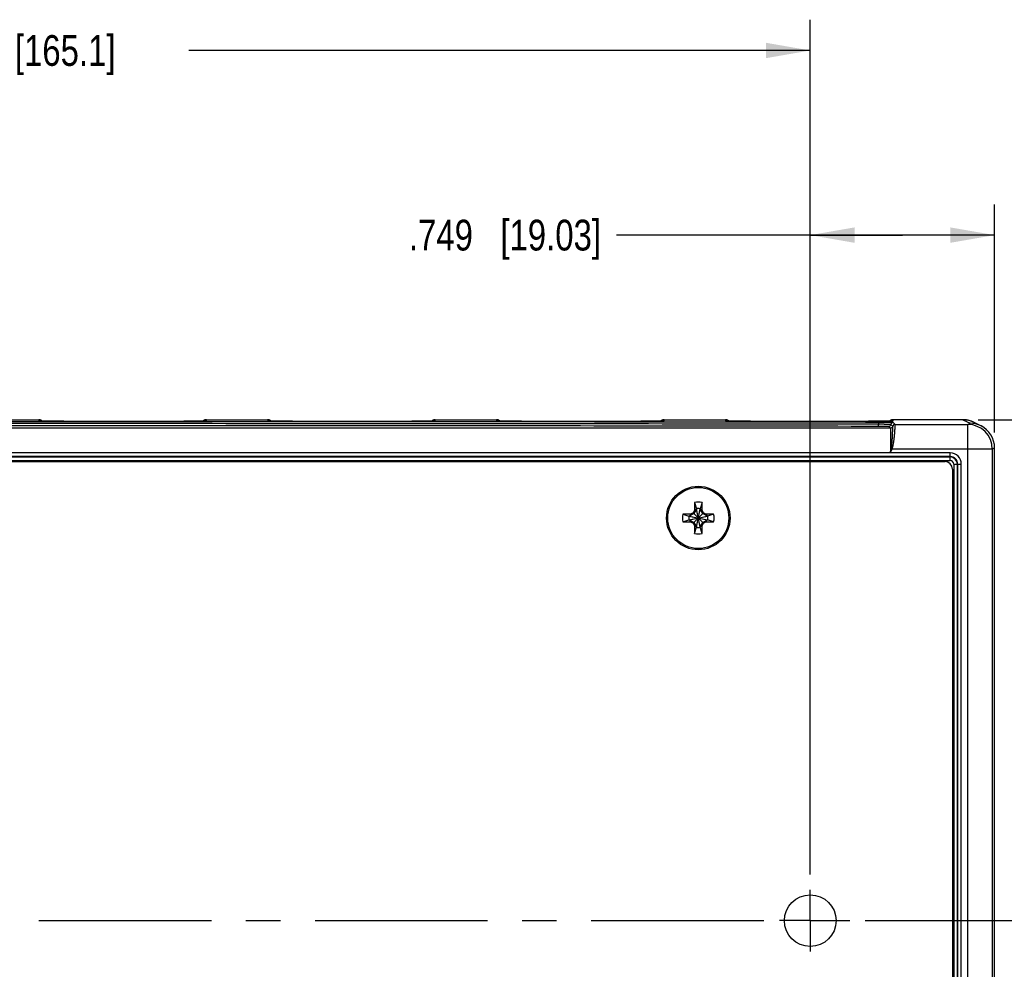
# Model space of a CAD drawing. Header units: inches. Extents: x 0 to 34, y 0 to 22.
# Tile 6 of 46: x 17.8 to 21.8, y 3.4 to 7.3. Entities that reach past the tile are written whole.
import ezdxf

# ---------------------------------------------------------------- set-up
doc = ezdxf.new("R2010")
doc.units = ezdxf.units.IN
doc.header["$LTSCALE"] = 1.87
doc.header["$MEASUREMENT"] = 0
doc.linetypes.add('CENTER', pattern=[0.6, 0.375, -0.075, 0.075, -0.075])
doc.layers.get('0').update_dxf_attribs({"linetype": 'CONTINUOUS'})
doc.layers.add('02___PRT_ALL_AXES', color=7, linetype='CONTINUOUS')
doc.layers.add('DIMENSIONS', color=7, linetype='CONTINUOUS')
doc.styles.get("Standard").update_dxf_attribs({"font": 'txt', "width": 0.8})
doc.dimstyles.new('DIMSTYLE_1', dxfattribs={"dimtxt": 0.125, "dimasz": 0.18, "dimexe": 0.18, "dimexo": 0.0625, "dimgap": 0.09, "dimtad": 0, "dimtih": 1, "dimtoh": 1, "dimdec": 3, "dimzin": 4, "dimdsep": 46, "dimtxsty": 'STANDARD', "dimblk": '_FILLED', "dimblk1": '_FILLED', "dimblk2": '_FILLED', "dimcen": 0.09, "dimadec": 0, "dimazin": 0, "dimtp": 0.01, "dimtm": 0.01, "dimtfac": 1, "dimtdec": 3, "dimtofl": 0, "dimtmove": 0, "dimatfit": 3, "dimldrblk": '_FILLED', "dimfxl": 1, "dimtolj": 1, "dimtzin": 4, "dimarcsym": 0})

# ---------------------------------------------------------------- blocks, each defined once
blk = doc.blocks.new('_FILLED')
at = {"color": 0, "linetype": 'BYBLOCK'}
blk.add_solid([(0, 0), (-1, 0.174), (-1, -0.174)], dxfattribs=at)
blk = doc.blocks.new('*D0')
at = {"layer": 'DIMENSIONS', "color": 2, "linetype": 'CONTINUOUS'}
for p, q in [((20.98, 3.7825), (20.98, 6.5047)), ((21.7291, 5.5778), (21.7291, 6.5047)), ((21.3546, 6.3797), (20.1925, 6.3797)), ((20.98, 6.3797), (21.3546, 6.3797)), ((21.7291, 6.3797), (21.3546, 6.3797))]:
    blk.add_line(p, q, dxfattribs=at)
at = {"layer": 'DIMENSIONS', "color": 2, "linetype": 'CONTINUOUS', "xscale": 0.18, "yscale": 0.18, "zscale": 0.18, "rotation": 180}
blk.add_blockref('_FILLED', (20.98, 6.3797), dxfattribs=at)
at = {"layer": 'DIMENSIONS', "color": 2, "linetype": 'CONTINUOUS', "xscale": 0.18, "yscale": 0.18, "zscale": 0.18}
blk.add_blockref('_FILLED', (21.7291, 6.3797), dxfattribs=at)
at = {"layer": 'DIMENSIONS', "color": 2, "linetype": 'CONTINUOUS', "insert": (20.13, 6.4422), "char_height": 0.125, "width": 1.225, "attachment_point": 3, "line_spacing_factor": 0.9}
blk.add_mtext('.749{\\Ftxt.shx;\\W1.000000;\\H0.125000; }[19.03]', dxfattribs=at)
blk = doc.blocks.new('*D1')
at = {"layer": 'DIMENSIONS', "color": 2, "linetype": 'CONTINUOUS'}
for p, q in [((14.48, 3.7825), (14.48, 7.2547)), ((20.98, 3.7825), (20.98, 7.2547)), ((14.48, 7.1297), (17.005, 7.1297)), ((20.98, 7.1297), (18.455, 7.1297))]:
    blk.add_line(p, q, dxfattribs=at)
at = {"layer": 'DIMENSIONS', "color": 2, "linetype": 'CONTINUOUS', "xscale": 0.18, "yscale": 0.18, "zscale": 0.18, "rotation": 180}
blk.add_blockref('_FILLED', (14.48, 7.1297), dxfattribs=at)
at = {"layer": 'DIMENSIONS', "color": 2, "linetype": 'CONTINUOUS', "xscale": 0.18, "yscale": 0.18, "zscale": 0.18}
blk.add_blockref('_FILLED', (20.98, 7.1297), dxfattribs=at)
at = {"layer": 'DIMENSIONS', "color": 2, "linetype": 'CONTINUOUS', "insert": (17.73, 7.1922), "char_height": 0.125, "width": 1.325, "attachment_point": 2, "line_spacing_factor": 0.9}
blk.add_mtext('6.500{\\Ftxt.shx;\\W1.000000;\\H0.125000; }[165.1]', dxfattribs=at)
blk = doc.blocks.new('*D2')
at = {"layer": 'DIMENSIONS', "color": 2, "linetype": 'CONTINUOUS'}
for p, q in [((21.6626, 5.6297), (22.7636, 5.6297)), ((22.6386, 5.6297), (22.6386, 4.8311)), ((22.6386, 3.5949), (22.6386, 4.5811)), ((21.2028, 3.5949), (22.7636, 3.5949))]:
    blk.add_line(p, q, dxfattribs=at)
at = {"layer": 'DIMENSIONS', "color": 2, "linetype": 'CONTINUOUS', "xscale": 0.18, "yscale": 0.18, "zscale": 0.18}
for p, rotation in [((22.6386, 5.6297), 90), ((22.6386, 3.5949), 270)]:
    blk.add_blockref('_FILLED', p, dxfattribs=dict(at, rotation=rotation))
at = {"layer": 'DIMENSIONS', "color": 2, "linetype": 'CONTINUOUS', "insert": (22.6386, 4.7686), "char_height": 0.125, "width": 1.325, "attachment_point": 2, "line_spacing_factor": 0.9}
blk.add_mtext('2.035{\\Ftxt.shx;\\W1.000000;\\H0.125000; }[51.69]', dxfattribs=at)

msp = doc.modelspace()

# ---------------------------------------------------------------- linework, layer by layer
at = {"color": 7, "linetype": 'CONTINUOUS'}
for p, q in [((17.5966, 5.6297), (17.8456, 5.6297)), ((17.8456, 5.6297), (17.8457, 5.6247)), ((17.8457, 5.6247), (17.8484, 5.6244)), ((17.8487, 5.6245), (17.8485, 5.6245)), ((17.8489, 5.6244), (17.8487, 5.6245)), ((17.8493, 5.6244), (17.8489, 5.6244)), ((17.8497, 5.6244), (17.8493, 5.6244)), ((17.8505, 5.6244), (17.8497, 5.6244)), ((17.8516, 5.6243), (17.8505, 5.6244)), ((17.8534, 5.6243), (17.8516, 5.6243)), ((17.8559, 5.6242), (17.8534, 5.6243)), ((17.8589, 5.6241), (17.8559, 5.6242)), ((17.8627, 5.624), (17.8589, 5.6241)), ((17.8675, 5.624), (17.8627, 5.624)), ((17.8718, 5.6239), (17.8675, 5.624)), ((17.8769, 5.6238), (17.8718, 5.6239)), ((17.8832, 5.6237), (17.8769, 5.6238)), ((17.891, 5.6236), (17.8832, 5.6237)), ((17.9004, 5.6236), (17.891, 5.6236)), ((17.9078, 5.6235), (17.9004, 5.6236)), ((17.9164, 5.6234), (17.9078, 5.6235)), ((17.9261, 5.6234), (17.9164, 5.6234)), ((17.9364, 5.6233), (17.9261, 5.6234)), ((17.9471, 5.6233), (17.9364, 5.6233)), ((17.9582, 5.6232), (17.9471, 5.6233)), ((17.9696, 5.6232), (17.9582, 5.6232)), ((17.9812, 5.6231), (17.9696, 5.6232)), ((17.9932, 5.6231), (17.9812, 5.6231)), ((18.0052, 5.6231), (17.9932, 5.6231)), ((18.0175, 5.6231), (18.0052, 5.6231)), ((18.0298, 5.6231), (18.0175, 5.6231)), ((18.3486, 5.6231), (18.0298, 5.6231)), ((18.3608, 5.6231), (18.3486, 5.6231)), ((18.373, 5.6231), (18.3608, 5.6231)), ((18.3849, 5.6231), (18.373, 5.6231)), ((18.3968, 5.6231), (18.3849, 5.6231)), ((18.4083, 5.6232), (18.3968, 5.6231)), ((18.423, 5.6232), (18.4083, 5.6232)), ((18.4351, 5.6233), (18.423, 5.6232)), ((18.4454, 5.6234), (18.4351, 5.6233)), ((18.4544, 5.6234), (18.4454, 5.6234)), ((18.4649, 5.6235), (18.4544, 5.6234)), ((18.474, 5.6236), (18.4649, 5.6235)), ((18.4817, 5.6237), (18.474, 5.6236)), ((18.4884, 5.6237), (18.4817, 5.6237)), ((18.4942, 5.6238), (18.4884, 5.6237)), ((18.5003, 5.6239), (18.4942, 5.6238)), ((18.5053, 5.624), (18.5003, 5.6239)), ((18.5093, 5.624), (18.5053, 5.624)), ((18.5126, 5.6241), (18.5093, 5.624)), ((18.5154, 5.6242), (18.5126, 5.6241)), ((18.5178, 5.6242), (18.5154, 5.6242)), ((18.5197, 5.6243), (18.5178, 5.6242)), ((18.5209, 5.6243), (18.5197, 5.6243)), ((18.522, 5.6244), (18.5209, 5.6243)), ((18.5226, 5.6244), (18.522, 5.6244)), ((18.5231, 5.6244), (18.5226, 5.6244)), ((18.5233, 5.6244), (18.5231, 5.6244)), ((18.5235, 5.6245), (18.5233, 5.6244)), ((18.5237, 5.6245), (18.5235, 5.6245)), ((18.5238, 5.6245), (18.5237, 5.6245)), ((18.5238, 5.6244), (18.5265, 5.6247)), ((18.5238, 5.6245), (18.5238, 5.6245)), ((18.5238, 5.6245), (18.5238, 5.6245)), ((18.5265, 5.6247), (18.5266, 5.6297)), ((18.5266, 5.6297), (18.7756, 5.6297)), ((18.7756, 5.6297), (18.7757, 5.6247)), ((18.7757, 5.6247), (18.7784, 5.6244)), ((18.7787, 5.6245), (18.7785, 5.6245)), ((18.7789, 5.6244), (18.7787, 5.6245)), ((18.7793, 5.6244), (18.7789, 5.6244)), ((18.7797, 5.6244), (18.7793, 5.6244)), ((18.7805, 5.6244), (18.7797, 5.6244)), ((18.7816, 5.6243), (18.7805, 5.6244)), ((18.7834, 5.6243), (18.7816, 5.6243)), ((18.7859, 5.6242), (18.7834, 5.6243)), ((18.7889, 5.6241), (18.7859, 5.6242)), ((18.7927, 5.624), (18.7889, 5.6241)), ((18.7975, 5.624), (18.7927, 5.624)), ((18.8018, 5.6239), (18.7975, 5.624)), ((18.8069, 5.6238), (18.8018, 5.6239)), ((18.8132, 5.6237), (18.8069, 5.6238)), ((18.821, 5.6236), (18.8132, 5.6237)), ((18.8304, 5.6236), (18.821, 5.6236)), ((18.8378, 5.6235), (18.8304, 5.6236)), ((18.8464, 5.6234), (18.8378, 5.6235)), ((18.8561, 5.6234), (18.8464, 5.6234)), ((18.8664, 5.6233), (18.8561, 5.6234)), ((18.8771, 5.6233), (18.8664, 5.6233)), ((18.8882, 5.6232), (18.8771, 5.6233)), ((18.8996, 5.6232), (18.8882, 5.6232)), ((18.9112, 5.6231), (18.8996, 5.6232)), ((18.9232, 5.6231), (18.9112, 5.6231)), ((18.9352, 5.6231), (18.9232, 5.6231)), ((18.9475, 5.6231), (18.9352, 5.6231)), ((18.9598, 5.6231), (18.9475, 5.6231)), ((19.2724, 5.6231), (18.9598, 5.6231)), ((19.2847, 5.6231), (19.2724, 5.6231)), ((19.2969, 5.6231), (19.2847, 5.6231)), ((19.309, 5.6231), (19.2969, 5.6231)), ((19.3209, 5.6231), (19.309, 5.6231)), ((19.3327, 5.6232), (19.3209, 5.6231)), ((19.3485, 5.6232), (19.3327, 5.6232)), ((19.3613, 5.6233), (19.3485, 5.6232)), ((19.3721, 5.6233), (19.3613, 5.6233)), ((19.3815, 5.6234), (19.3721, 5.6233)), ((19.3925, 5.6235), (19.3815, 5.6234)), ((19.4018, 5.6236), (19.3925, 5.6235)), ((19.4099, 5.6236), (19.4018, 5.6236)), ((19.4168, 5.6237), (19.4099, 5.6236)), ((19.4229, 5.6238), (19.4168, 5.6237)), ((19.4292, 5.6239), (19.4229, 5.6238)), ((19.4344, 5.6239), (19.4292, 5.6239)), ((19.4385, 5.624), (19.4344, 5.6239)), ((19.442, 5.6241), (19.4385, 5.624)), ((19.4449, 5.6242), (19.442, 5.6241)), ((19.4497, 5.6243), (19.4478, 5.6242)), ((19.4509, 5.6243), (19.4497, 5.6243)), ((19.452, 5.6244), (19.4509, 5.6243)), ((19.4526, 5.6244), (19.452, 5.6244)), ((19.4531, 5.6244), (19.4526, 5.6244)), ((19.4533, 5.6244), (19.4531, 5.6244)), ((19.4535, 5.6245), (19.4533, 5.6244)), ((19.4537, 5.6245), (19.4535, 5.6245)), ((19.4538, 5.6245), (19.4537, 5.6245)), ((19.4538, 5.6244), (19.4565, 5.6247)), ((19.4538, 5.6245), (19.4538, 5.6245)), ((19.4538, 5.6245), (19.4538, 5.6245)), ((19.4565, 5.6247), (19.4566, 5.6297)), ((19.4566, 5.6297), (19.7056, 5.6297)), ((19.7056, 5.6297), (19.7057, 5.6247)), ((19.7057, 5.6247), (19.7084, 5.6244)), ((19.7087, 5.6245), (19.7085, 5.6245)), ((19.7089, 5.6244), (19.7087, 5.6245)), ((19.7093, 5.6244), (19.7089, 5.6244)), ((19.7097, 5.6244), (19.7093, 5.6244)), ((19.7105, 5.6244), (19.7097, 5.6244)), ((19.7116, 5.6243), (19.7105, 5.6244)), ((19.7134, 5.6243), (19.7116, 5.6243)), ((19.7159, 5.6242), (19.7134, 5.6243)), ((19.7189, 5.6241), (19.7159, 5.6242)), ((19.7227, 5.624), (19.7189, 5.6241)), ((19.7275, 5.624), (19.7227, 5.624)), ((19.7318, 5.6239), (19.7275, 5.624)), ((19.7369, 5.6238), (19.7318, 5.6239)), ((19.7432, 5.6237), (19.7369, 5.6238)), ((19.751, 5.6236), (19.7432, 5.6237)), ((19.7604, 5.6236), (19.751, 5.6236)), ((19.7678, 5.6235), (19.7604, 5.6236)), ((19.7764, 5.6234), (19.7678, 5.6235)), ((19.7861, 5.6234), (19.7764, 5.6234)), ((19.7964, 5.6233), (19.7861, 5.6234)), ((19.8071, 5.6233), (19.7964, 5.6233)), ((19.8182, 5.6232), (19.8071, 5.6233)), ((19.8296, 5.6232), (19.8182, 5.6232)), ((19.8412, 5.6231), (19.8296, 5.6232)), ((19.8532, 5.6231), (19.8412, 5.6231)), ((19.8652, 5.6231), (19.8532, 5.6231)), ((19.8775, 5.6231), (19.8652, 5.6231)), ((19.8898, 5.6231), (19.8775, 5.6231)), ((20.2024, 5.6231), (19.8898, 5.6231)), ((20.2147, 5.6231), (20.2024, 5.6231)), ((20.2269, 5.6231), (20.2147, 5.6231)), ((20.239, 5.6231), (20.2269, 5.6231)), ((20.2509, 5.6231), (20.239, 5.6231)), ((20.2627, 5.6232), (20.2509, 5.6231)), ((20.2785, 5.6232), (20.2627, 5.6232)), ((20.2913, 5.6233), (20.2785, 5.6232)), ((20.3021, 5.6233), (20.2913, 5.6233)), ((20.3115, 5.6234), (20.3021, 5.6233)), ((20.3225, 5.6235), (20.3115, 5.6234)), ((20.3318, 5.6236), (20.3225, 5.6235)), ((20.3399, 5.6236), (20.3318, 5.6236)), ((20.3468, 5.6237), (20.3399, 5.6236)), ((20.3529, 5.6238), (20.3468, 5.6237)), ((20.3592, 5.6239), (20.3529, 5.6238)), ((20.3644, 5.6239), (20.3592, 5.6239)), ((20.3685, 5.624), (20.3644, 5.6239)), ((20.3754, 5.6242), (20.3726, 5.6241)), ((20.3778, 5.6242), (20.3754, 5.6242)), ((20.3797, 5.6243), (20.3778, 5.6242)), ((20.3809, 5.6243), (20.3797, 5.6243)), ((20.382, 5.6244), (20.3809, 5.6243)), ((20.3826, 5.6244), (20.382, 5.6244)), ((20.3831, 5.6244), (20.3826, 5.6244)), ((20.3833, 5.6244), (20.3831, 5.6244)), ((20.3835, 5.6245), (20.3833, 5.6244)), ((20.3837, 5.6245), (20.3835, 5.6245)), ((20.3838, 5.6245), (20.3837, 5.6245)), ((20.3838, 5.6244), (20.3865, 5.6247)), ((20.3838, 5.6245), (20.3838, 5.6245)), ((20.3838, 5.6245), (20.3838, 5.6245)), ((20.3865, 5.6247), (20.3866, 5.6297)), ((20.3866, 5.6297), (20.6356, 5.6297)), ((20.6356, 5.6297), (20.6357, 5.6247)), ((20.6357, 5.6247), (20.6384, 5.6244)), ((20.6387, 5.6245), (20.6385, 5.6245)), ((20.6389, 5.6244), (20.6387, 5.6245)), ((20.6393, 5.6244), (20.6389, 5.6244)), ((20.6397, 5.6244), (20.6393, 5.6244)), ((20.6405, 5.6244), (20.6397, 5.6244)), ((20.6416, 5.6243), (20.6405, 5.6244)), ((20.6434, 5.6243), (20.6416, 5.6243)), ((20.6459, 5.6242), (20.6434, 5.6243)), ((20.6489, 5.6241), (20.6459, 5.6242)), ((20.6527, 5.624), (20.6489, 5.6241)), ((20.6575, 5.624), (20.6527, 5.624)), ((20.6618, 5.6239), (20.6575, 5.624)), ((20.6669, 5.6238), (20.6618, 5.6239)), ((20.6732, 5.6237), (20.6669, 5.6238)), ((20.681, 5.6236), (20.6732, 5.6237)), ((20.6904, 5.6236), (20.681, 5.6236)), ((20.6978, 5.6235), (20.6904, 5.6236)), ((20.7064, 5.6234), (20.6978, 5.6235)), ((20.7161, 5.6234), (20.7064, 5.6234)), ((20.7264, 5.6233), (20.7161, 5.6234)), ((20.7371, 5.6233), (20.7264, 5.6233)), ((20.7482, 5.6232), (20.7371, 5.6233)), ((20.7596, 5.6232), (20.7482, 5.6232)), ((20.7712, 5.6231), (20.7596, 5.6232)), ((20.7832, 5.6231), (20.7712, 5.6231)), ((20.7952, 5.6231), (20.7832, 5.6231)), ((20.8075, 5.6231), (20.7952, 5.6231)), ((20.8198, 5.6231), (20.8075, 5.6231)), ((21.1324, 5.6231), (20.8198, 5.6231)), ((21.1447, 5.6231), (21.1324, 5.6231)), ((21.1569, 5.6231), (21.1447, 5.6231)), ((21.169, 5.6231), (21.1569, 5.6231)), ((21.1809, 5.6231), (21.169, 5.6231)), ((21.1927, 5.6232), (21.1809, 5.6231)), ((21.2036, 5.6232), (21.1927, 5.6232)), ((21.2173, 5.6233), (21.2036, 5.6232)), ((21.2287, 5.6233), (21.2173, 5.6233)), ((21.2385, 5.6234), (21.2287, 5.6233)), ((21.2499, 5.6235), (21.2385, 5.6234)), ((21.2596, 5.6235), (21.2499, 5.6235)), ((21.268, 5.6236), (21.2596, 5.6235)), ((21.2752, 5.6237), (21.268, 5.6236)), ((21.2814, 5.6238), (21.2752, 5.6237)), ((21.2868, 5.6238), (21.2814, 5.6238)), ((21.2924, 5.6239), (21.2868, 5.6238)), ((21.2953, 5.624), (21.2924, 5.6239)), ((21.2993, 5.624), (21.2953, 5.624)), ((21.2986, 5.6036), (21.3064, 5.5959)), ((21.3026, 5.6241), (21.2993, 5.624)), ((21.3054, 5.6242), (21.3026, 5.6241)), ((21.3078, 5.6242), (21.3054, 5.6242)), ((21.3152, 5.6029), (21.3074, 5.6106)), ((21.3097, 5.6243), (21.3078, 5.6242)), ((21.3109, 5.6243), (21.3097, 5.6243)), ((21.312, 5.6244), (21.3109, 5.6243)), ((21.3126, 5.6244), (21.312, 5.6244)), ((21.3131, 5.6244), (21.3126, 5.6244)), ((21.3133, 5.6244), (21.3131, 5.6244)), ((21.3135, 5.6245), (21.3133, 5.6244)), ((21.3137, 5.6245), (21.3135, 5.6245)), ((21.3138, 5.6245), (21.3137, 5.6245)), ((21.3138, 5.6244), (21.3165, 5.6247)), ((21.3138, 5.6245), (21.3138, 5.6245)), ((21.3138, 5.6245), (21.3138, 5.6245)), ((21.3165, 5.6247), (21.3166, 5.6297)), ((21.6001, 5.6297), (21.3166, 5.6297)), ((21.3249, 5.6106), (21.3172, 5.6184)), ((21.3249, 5.6106), (21.6198, 5.6106)), ((21.6001, 5.6297), (21.6291, 5.6153)), ((21.6291, 5.6153), (21.6198, 5.6106)), ((21.6198, 2.1804), (21.6198, 5.6106)), ((21.6448, 5.6192), (21.6738, 5.6047)), ((21.3064, 5.5959), (14.1258, 5.5959)), ((21.5488, 5.4947), (10.6377, 5.4947)), ((21.3054, 5.4959), (14.1268, 5.4959)), ((21.3054, 5.4959), (21.3124, 5.5106)), ((21.3089, 5.5122), (21.3124, 5.5106)), ((21.7198, 5.5106), (21.3124, 5.5106)), ((21.5488, 5.4797), (21.5488, 5.4947)), ((21.7291, 5.5153), (21.7198, 5.5106)), ((21.7198, 5.5106), (21.7198, 2.2804)), ((21.7291, 2.2757), (21.7291, 5.5153)), ((21.5488, 5.4797), (10.6377, 5.4797)), ((10.6386, 5.4788), (21.5479, 5.4788)), ((10.6386, 5.4638), (21.5479, 5.4638)), ((10.6581, 5.4595), (21.5279, 5.4595)), ((21.5488, 5.4797), (21.5479, 5.4788)), ((21.5479, 5.4638), (21.5479, 5.4788)), ((21.5629, 5.4488), (21.5779, 5.4488)), ((21.5629, 5.4488), (21.5629, 2.3422)), ((21.5788, 5.4497), (21.5779, 5.4488)), ((21.5779, 5.4488), (21.5779, 2.3422)), ((21.5788, 5.4497), (21.5938, 5.4497)), ((21.5788, 2.3413), (21.5788, 5.4497)), ((21.5938, 2.3413), (21.5938, 5.4497)), ((21.5579, 5.4295), (21.5579, 2.3623)), ((20.5095, 5.293), (20.5095, 5.2619)), ((20.5095, 5.293), (20.5173, 5.2683)), ((20.5406, 5.293), (20.5329, 5.2683)), ((20.5406, 5.2619), (20.5406, 5.293)), ((20.4937, 5.2461), (20.4626, 5.2461)), ((20.4626, 5.2461), (20.4873, 5.2383)), ((20.5069, 5.2487), (20.4888, 5.2383)), ((20.4937, 5.2461), (20.4888, 5.2383)), ((20.5038, 5.2518), (20.4937, 5.2461)), ((20.5095, 5.2619), (20.5038, 5.2518)), ((20.5038, 5.2092), (20.5464, 5.2518)), ((20.5038, 5.2518), (20.5464, 5.2092)), ((20.5173, 5.2668), (20.5069, 5.2487)), ((20.5095, 5.2619), (20.5173, 5.2668)), ((20.5173, 5.1927), (20.5329, 5.2683)), ((20.5173, 5.2683), (20.5173, 5.2668)), ((20.5329, 5.1927), (20.5173, 5.2683)), ((20.5173, 5.1942), (20.5329, 5.2668)), ((20.5329, 5.1942), (20.5173, 5.2668)), ((20.5329, 5.2668), (20.5329, 5.2683)), ((20.5406, 5.2619), (20.5329, 5.2668)), ((20.5433, 5.2487), (20.5329, 5.2668)), ((20.5464, 5.2518), (20.5406, 5.2619)), ((20.5614, 5.2383), (20.5433, 5.2487)), ((20.5565, 5.2461), (20.5464, 5.2518)), ((20.5876, 5.2461), (20.5565, 5.2461)), ((20.5565, 5.2461), (20.5614, 5.2383)), ((20.5876, 5.2461), (20.5629, 5.2383)), ((20.4626, 5.215), (20.4873, 5.2227)), ((20.4626, 5.215), (20.4937, 5.215)), ((20.4873, 5.2227), (20.5629, 5.2383)), ((20.4888, 5.2383), (20.4873, 5.2383)), ((20.4873, 5.2383), (20.5629, 5.2227)), ((20.4873, 5.2227), (20.4888, 5.2227)), ((20.4888, 5.2227), (20.5614, 5.2383)), ((20.4888, 5.2383), (20.5614, 5.2227)), ((20.4888, 5.2227), (20.5069, 5.2123)), ((20.4937, 5.215), (20.4888, 5.2227)), ((20.4937, 5.215), (20.5038, 5.2092)), ((20.5038, 5.2092), (20.5095, 5.1991)), ((20.5069, 5.2123), (20.5173, 5.1942)), ((20.5329, 5.1942), (20.5433, 5.2123)), ((20.5406, 5.1991), (20.5464, 5.2092)), ((20.5433, 5.2123), (20.5614, 5.2227)), ((20.5464, 5.2092), (20.5565, 5.215)), ((20.5565, 5.215), (20.5614, 5.2227)), ((20.5565, 5.215), (20.5876, 5.215)), ((20.5629, 5.2383), (20.5614, 5.2383)), ((20.5614, 5.2227), (20.5629, 5.2227)), ((20.5876, 5.215), (20.5629, 5.2227)), ((20.5095, 5.1991), (20.5173, 5.1942)), ((20.5095, 5.1991), (20.5095, 5.168)), ((20.5095, 5.168), (20.5173, 5.1927)), ((20.5173, 5.1942), (20.5173, 5.1927)), ((20.5406, 5.1991), (20.5329, 5.1942)), ((20.5329, 5.1927), (20.5329, 5.1942)), ((20.5406, 5.168), (20.5329, 5.1927)), ((20.5406, 5.168), (20.5406, 5.1991))]:
    msp.add_line(p, q, dxfattribs=at)
for points in [[(17.8595, 5.6241), (17.8594, 5.6242), (17.8586, 5.625), (17.8577, 5.6257), (17.8568, 5.6263), (17.8558, 5.6269), (17.8548, 5.6275), (17.8538, 5.628), (17.8528, 5.6284), (17.8517, 5.6288), (17.8506, 5.6291), (17.8495, 5.6293), (17.8484, 5.6295), (17.8473, 5.6297), (17.8462, 5.6297), (17.8456, 5.6297)], [(17.8485, 5.6245), (17.8484, 5.6245), (17.8484, 5.6245)], [(18.5266, 5.6297), (18.526, 5.6297), (18.5249, 5.6297), (18.5238, 5.6295), (18.5226, 5.6293), (18.5215, 5.6291), (18.5205, 5.6288), (18.5194, 5.6284), (18.5184, 5.628), (18.5173, 5.6275), (18.5163, 5.6269), (18.5154, 5.6263), (18.5145, 5.6257), (18.5136, 5.625), (18.5128, 5.6242), (18.5127, 5.6241)], [(18.7895, 5.6241), (18.7894, 5.6242), (18.7886, 5.625), (18.7877, 5.6257), (18.7868, 5.6263), (18.7858, 5.6269), (18.7848, 5.6275), (18.7838, 5.628), (18.7828, 5.6284), (18.7817, 5.6288), (18.7806, 5.6291), (18.7795, 5.6293), (18.7784, 5.6295), (18.7773, 5.6297), (18.7762, 5.6297), (18.7756, 5.6297)], [(18.7785, 5.6245), (18.7784, 5.6245), (18.7784, 5.6245)], [(19.4566, 5.6297), (19.456, 5.6297), (19.4549, 5.6297), (19.4538, 5.6295), (19.4526, 5.6293), (19.4515, 5.6291), (19.4505, 5.6288), (19.4494, 5.6284), (19.4484, 5.628), (19.4473, 5.6275), (19.4463, 5.6269), (19.4454, 5.6263), (19.4445, 5.6257), (19.4436, 5.625), (19.4428, 5.6242), (19.4427, 5.6241)], [(19.4478, 5.6242), (19.4454, 5.6242), (19.4449, 5.6242)], [(19.7195, 5.6241), (19.7194, 5.6242), (19.7186, 5.625), (19.7177, 5.6257), (19.7168, 5.6263), (19.7158, 5.6269), (19.7148, 5.6275), (19.7138, 5.628), (19.7128, 5.6284), (19.7117, 5.6288), (19.7106, 5.6291), (19.7095, 5.6293), (19.7084, 5.6295), (19.7073, 5.6297), (19.7062, 5.6297), (19.7056, 5.6297)], [(19.7085, 5.6245), (19.7084, 5.6245), (19.7084, 5.6245)], [(20.3726, 5.6241), (20.3693, 5.624), (20.3685, 5.624)], [(20.3866, 5.6297), (20.386, 5.6297), (20.3849, 5.6297), (20.3838, 5.6295), (20.3826, 5.6293), (20.3815, 5.6291), (20.3805, 5.6288), (20.3794, 5.6284), (20.3784, 5.628), (20.3773, 5.6275), (20.3763, 5.6269), (20.3754, 5.6263), (20.3745, 5.6257), (20.3736, 5.625), (20.3728, 5.6242), (20.3727, 5.6241)], [(20.6495, 5.6241), (20.6494, 5.6242), (20.6486, 5.625), (20.6477, 5.6257), (20.6468, 5.6263), (20.6458, 5.6269), (20.6448, 5.6275), (20.6438, 5.628), (20.6428, 5.6284), (20.6417, 5.6288), (20.6406, 5.6291), (20.6395, 5.6293), (20.6384, 5.6295), (20.6373, 5.6297), (20.6362, 5.6297), (20.6356, 5.6297)], [(20.6385, 5.6245), (20.6384, 5.6245), (20.6384, 5.6245)], [(21.3166, 5.6297), (21.316, 5.6297), (21.3149, 5.6297), (21.3138, 5.6295), (21.3126, 5.6293), (21.3115, 5.6291), (21.3105, 5.6288), (21.3094, 5.6284), (21.3084, 5.628), (21.3073, 5.6275), (21.3063, 5.6269), (21.3054, 5.6263), (21.3045, 5.6257), (21.3036, 5.625), (21.3028, 5.6242), (21.3027, 5.6241)], [(21.6448, 5.6192), (21.6434, 5.6199), (21.64, 5.6214), (21.6365, 5.6229), (21.633, 5.6242), (21.6295, 5.6253), (21.6259, 5.6264), (21.6222, 5.6273), (21.6185, 5.628), (21.6148, 5.6286), (21.6111, 5.6291), (21.6074, 5.6295), (21.6036, 5.6297), (21.6001, 5.6297)]]:
    msp.add_lwpolyline(points, dxfattribs=at)
for centre, radius in [((20.5251, 5.2305), 0.129), ((20.5251, 5.2305), 0.124), ((20.98, 3.5949), 0.1049)]:
    msp.add_circle(centre, radius, dxfattribs=at)
for centre, radius, start, end in [((17.8456, 5.6097), 0.02, 45.9171, 89.9998), ((17.8457, 5.6047), 0.02, 80.3567, 90.0001), ((18.5266, 5.6097), 0.02, 90.0002, 134.0832), ((18.5265, 5.6047), 0.02, 89.9999, 99.6435), ((18.7756, 5.6097), 0.02, 45.9171, 89.9998), ((18.7757, 5.6047), 0.02, 80.3567, 90.0001), ((19.4566, 5.6097), 0.02, 90.0002, 134.0832), ((19.4565, 5.6047), 0.02, 89.9999, 99.6435), ((19.7056, 5.6097), 0.02, 45.9171, 89.9998), ((19.7057, 5.6047), 0.02, 80.3567, 90.0001), ((20.3866, 5.6097), 0.02, 90.0002, 134.0832), ((20.3865, 5.6047), 0.02, 89.9999, 99.6435), ((20.6356, 5.6097), 0.02, 45.9171, 89.9998), ((20.6357, 5.6047), 0.02, 80.3567, 90.0001), ((21.2986, 5.6126), 0.00902, 270.0053, 347.1002), ((21.3166, 5.6097), 0.02, 90.0002, 134.0832), ((21.3064, 5.6049), 0.00902, 270.0053, 347.1002), ((21.3172, 5.6084), 0.01, 90.0054, 167.1003), ((21.3165, 5.6047), 0.02, 89.9999, 99.6435), ((21.3249, 5.6006), 0.01, 90.0036, 167.0983), ((21.6001, 5.5296), 0.1002, 87.9176, 90.0008), ((21.6001, 5.5297), 0.1, 63.4366, 87.9157), ((21.6198, 5.5106), 0.1, 0.0067, 89.9858), ((21.6291, 5.5152), 0.1, 63.437, 90.0002), ((21.6291, 5.5153), 0.1, 0.0115, 63.4402), ((19.3263, 5.9224), 2.0245, 347.8421, 348.3118), ((21.5488, 5.4498), 0.045, 359.9964, 90.0036), ((21.5279, 5.4295), 0.03, 360, 90), ((21.5479, 5.4488), 0.03, 0.0087, 89.9913), ((21.5479, 5.4488), 0.015, 359.997, 90.0028), ((21.5488, 5.4498), 0.03, 359.9844, 90.0156), ((20.5251, 5.2305), 0.0644, 76.0196, 103.9804), ((20.5251, 5.2305), 0.0644, 166.0196, 193.9804), ((20.5251, 5.2305), 0.0386, 78.3855, 101.6145), ((20.5251, 5.2305), 0.0644, 346.0196, 13.9804), ((20.5251, 5.2305), 0.0386, 168.3855, 191.6145), ((20.5251, 5.2305), 0.0386, 348.3855, 11.6145), ((20.5251, 5.2305), 0.0644, 256.0196, 283.9804), ((20.5251, 5.2305), 0.0386, 258.3855, 281.6145)]:
    msp.add_arc(centre, radius, start, end, dxfattribs=at)
for points, knots in [([(21.2599, 5.619), (20.9666, 5.6194), (20.3783, 5.6202), (19.4938, 5.6211), (18.6058, 5.6216), (17.7161, 5.6218), (16.8264, 5.6216), (15.9384, 5.6211), (15.0539, 5.6202), (14.4656, 5.6194), (14.1723, 5.619)], [0, 0, 0, 0, 0.124136, 0.249013, 0.374383, 0.5, 0.625617, 0.750987, 0.875864, 1, 1, 1, 1]), ([(21.2582, 5.6111), (20.9651, 5.6116), (20.377, 5.6124), (19.493, 5.6132), (18.6054, 5.6138), (17.7161, 5.6139), (16.8268, 5.6138), (15.9392, 5.6132), (15.0552, 5.6124), (14.4671, 5.6116), (14.174, 5.6111)], [0, 0, 0, 0, 0.124136, 0.249013, 0.374383, 0.5, 0.625617, 0.750987, 0.875864, 1, 1, 1, 1]), ([(14.1756, 5.6041), (14.4686, 5.6045), (15.0563, 5.6053), (15.94, 5.6062), (16.8272, 5.6067), (17.7161, 5.6069), (18.605, 5.6067), (19.4922, 5.6062), (20.3759, 5.6053), (20.9636, 5.6045), (21.2566, 5.6041)], [0, 0, 0, 0, 0.124136, 0.249013, 0.374383, 0.5, 0.625617, 0.750987, 0.875864, 1, 1, 1, 1]), ([(17.8484, 5.6244), (17.8489, 5.6244), (17.85, 5.6244), (17.852, 5.6243), (17.8542, 5.6242), (17.8569, 5.6242), (17.8598, 5.6241), (17.8632, 5.624), (17.8668, 5.624), (17.8723, 5.6239), (17.8799, 5.6238), (17.89, 5.6237), (17.9012, 5.6235), (17.9134, 5.6234), (17.9265, 5.6234), (17.9456, 5.6233), (17.9711, 5.6231), (18.0029, 5.6231), (18.0246, 5.6231), (18.0357, 5.6231)], [0, 0, 0, 0, 0.008385, 0.018674, 0.030851, 0.044888, 0.06076, 0.078439, 0.09789, 0.119073, 0.166478, 0.220288, 0.280091, 0.345426, 0.415793, 0.490648, 0.651497, 0.823034, 1, 1, 1, 1]), ([(18.3365, 5.6231), (18.3475, 5.6231), (18.3693, 5.6231), (18.4011, 5.6231), (18.4265, 5.6233), (18.4457, 5.6234), (18.4588, 5.6234), (18.471, 5.6235), (18.4822, 5.6237), (18.4922, 5.6238), (18.4999, 5.6239), (18.5054, 5.624), (18.509, 5.624), (18.5123, 5.6241), (18.5153, 5.6242), (18.5179, 5.6242), (18.5202, 5.6243), (18.5221, 5.6244), (18.5233, 5.6244), (18.5238, 5.6244)], [0, 0, 0, 0, 0.176962, 0.348497, 0.509343, 0.584197, 0.654564, 0.719899, 0.779703, 0.833513, 0.880919, 0.902103, 0.921554, 0.939234, 0.955107, 0.969145, 0.981323, 0.991614, 1, 1, 1, 1]), ([(18.7784, 5.6244), (18.7789, 5.6244), (18.78, 5.6244), (18.782, 5.6243), (18.7842, 5.6242), (18.7869, 5.6242), (18.7898, 5.6241), (18.7932, 5.624), (18.7968, 5.624), (18.8023, 5.6239), (18.8099, 5.6238), (18.82, 5.6237), (18.8312, 5.6235), (18.8434, 5.6234), (18.8565, 5.6234), (18.8756, 5.6233), (18.9011, 5.6231), (18.9329, 5.6231), (18.9546, 5.6231), (18.9657, 5.6231)], [0, 0, 0, 0, 0.008385, 0.018674, 0.030851, 0.044888, 0.06076, 0.078439, 0.09789, 0.119073, 0.166478, 0.220288, 0.280091, 0.345426, 0.415793, 0.490648, 0.651497, 0.823034, 1, 1, 1, 1]), ([(19.2665, 5.6231), (19.2775, 5.6231), (19.2993, 5.6231), (19.3311, 5.6231), (19.3565, 5.6233), (19.3757, 5.6234), (19.3888, 5.6234), (19.401, 5.6235), (19.4122, 5.6237), (19.4222, 5.6238), (19.4299, 5.6239), (19.4354, 5.624), (19.439, 5.624), (19.4423, 5.6241), (19.4453, 5.6242), (19.4479, 5.6242), (19.4502, 5.6243), (19.4521, 5.6244), (19.4533, 5.6244), (19.4538, 5.6244)], [0, 0, 0, 0, 0.176962, 0.348497, 0.509343, 0.584197, 0.654564, 0.719899, 0.779703, 0.833513, 0.880919, 0.902103, 0.921554, 0.939234, 0.955107, 0.969145, 0.981323, 0.991614, 1, 1, 1, 1]), ([(19.7084, 5.6244), (19.7089, 5.6244), (19.71, 5.6244), (19.712, 5.6243), (19.7142, 5.6242), (19.7169, 5.6242), (19.7198, 5.6241), (19.7232, 5.624), (19.7268, 5.624), (19.7323, 5.6239), (19.7399, 5.6238), (19.75, 5.6237), (19.7612, 5.6235), (19.7734, 5.6234), (19.7865, 5.6234), (19.8056, 5.6233), (19.8311, 5.6231), (19.8629, 5.6231), (19.8846, 5.6231), (19.8957, 5.6231)], [0, 0, 0, 0, 0.008385, 0.018674, 0.030851, 0.044888, 0.06076, 0.078439, 0.09789, 0.119073, 0.166478, 0.220288, 0.280091, 0.345426, 0.415793, 0.490648, 0.651497, 0.823034, 1, 1, 1, 1]), ([(20.1965, 5.6231), (20.2075, 5.6231), (20.2293, 5.6231), (20.2611, 5.6231), (20.2865, 5.6233), (20.3057, 5.6234), (20.3188, 5.6234), (20.331, 5.6235), (20.3422, 5.6237), (20.3522, 5.6238), (20.3599, 5.6239), (20.3654, 5.624), (20.369, 5.624), (20.3723, 5.6241), (20.3753, 5.6242), (20.3779, 5.6242), (20.3802, 5.6243), (20.3821, 5.6244), (20.3833, 5.6244), (20.3838, 5.6244)], [0, 0, 0, 0, 0.176962, 0.348497, 0.509343, 0.584197, 0.654564, 0.719899, 0.779703, 0.833513, 0.880919, 0.902103, 0.921554, 0.939234, 0.955107, 0.969145, 0.981323, 0.991614, 1, 1, 1, 1]), ([(20.6384, 5.6244), (20.6389, 5.6244), (20.64, 5.6244), (20.642, 5.6243), (20.6442, 5.6242), (20.6469, 5.6242), (20.6498, 5.6241), (20.6532, 5.624), (20.6568, 5.624), (20.6623, 5.6239), (20.6699, 5.6238), (20.68, 5.6237), (20.6912, 5.6235), (20.7034, 5.6234), (20.7165, 5.6234), (20.7356, 5.6233), (20.7611, 5.6231), (20.7929, 5.6231), (20.8146, 5.6231), (20.8257, 5.6231)], [0, 0, 0, 0, 0.008385, 0.018674, 0.030851, 0.044888, 0.06076, 0.078439, 0.09789, 0.119073, 0.166478, 0.220288, 0.280091, 0.345426, 0.415793, 0.490648, 0.651497, 0.823034, 1, 1, 1, 1]), ([(21.1265, 5.6231), (21.1375, 5.6231), (21.1593, 5.6231), (21.1911, 5.6231), (21.2165, 5.6233), (21.2357, 5.6234), (21.2488, 5.6234), (21.261, 5.6235), (21.2722, 5.6237), (21.2822, 5.6238), (21.2899, 5.6239), (21.2954, 5.624), (21.299, 5.624), (21.3023, 5.6241), (21.3053, 5.6242), (21.3079, 5.6242), (21.3102, 5.6243), (21.3121, 5.6244), (21.3133, 5.6244), (21.3138, 5.6244)], [0, 0, 0, 0, 0.176962, 0.348497, 0.509343, 0.584197, 0.654564, 0.719899, 0.779703, 0.833513, 0.880919, 0.902103, 0.921554, 0.939234, 0.955107, 0.969145, 0.981323, 0.991614, 1, 1, 1, 1]), ([(21.2566, 5.6041), (21.2567, 5.6041), (21.2567, 5.6041), (21.2568, 5.6041), (21.2568, 5.6041), (21.2569, 5.6042), (21.257, 5.6043), (21.257, 5.6044), (21.2571, 5.6045), (21.2572, 5.6046), (21.2573, 5.6049), (21.2574, 5.6052), (21.2575, 5.6056), (21.2576, 5.6061), (21.2577, 5.6066), (21.2578, 5.6071), (21.2579, 5.6077), (21.258, 5.6086), (21.2581, 5.6097), (21.2582, 5.6106), (21.2582, 5.6111)], [0, 0, 0, 0, 0.009123, 0.018818, 0.029474, 0.041382, 0.054742, 0.069689, 0.086308, 0.104653, 0.146603, 0.195592, 0.25148, 0.314011, 0.38284, 0.457555, 0.537686, 0.622711, 0.805155, 1, 1, 1, 1]), ([(21.2566, 5.6041), (21.2581, 5.604), (21.2609, 5.604), (21.2651, 5.604), (21.2692, 5.604), (21.2731, 5.604), (21.2768, 5.604), (21.2803, 5.604), (21.2835, 5.6039), (21.2865, 5.6039), (21.2888, 5.6039), (21.2905, 5.6039), (21.2916, 5.6038), (21.2927, 5.6038), (21.2937, 5.6038), (21.2946, 5.6038), (21.2954, 5.6038), (21.2961, 5.6038), (21.2967, 5.6037), (21.2971, 5.6037), (21.2973, 5.6037), (21.2976, 5.6037), (21.2978, 5.6037), (21.298, 5.6037), (21.2981, 5.6037), (21.2983, 5.6037), (21.2984, 5.6037), (21.2985, 5.6036), (21.2985, 5.6036), (21.2985, 5.6036), (21.2986, 5.6036), (21.2986, 5.6036), (21.2986, 5.6036), (21.2986, 5.6036), (21.2986, 5.6036)], [0, 0, 0, 0, 0.102493, 0.202617, 0.299619, 0.392777, 0.481389, 0.564798, 0.642371, 0.713539, 0.777757, 0.80711, 0.834554, 0.860034, 0.883501, 0.904912, 0.924231, 0.941422, 0.956447, 0.96314, 0.969281, 0.97487, 0.979903, 0.984379, 0.988294, 0.991647, 0.994437, 0.996663, 0.997566, 0.998328, 0.99895, 0.999434, 0.999782, 1, 1, 1, 1]), ([(21.2582, 5.6111), (21.2582, 5.6117), (21.2583, 5.6127), (21.2584, 5.614), (21.2585, 5.6149), (21.2586, 5.6156), (21.2587, 5.6162), (21.2588, 5.6167), (21.2589, 5.6172), (21.259, 5.6177), (21.2592, 5.618), (21.2593, 5.6182), (21.2593, 5.6184), (21.2594, 5.6185), (21.2595, 5.6186), (21.2595, 5.6187), (21.2596, 5.6188), (21.2597, 5.6189), (21.2598, 5.6189), (21.2598, 5.619), (21.2599, 5.619), (21.2599, 5.619)], [0, 0, 0, 0, 0.194843, 0.377286, 0.46231, 0.54244, 0.617154, 0.685983, 0.748513, 0.804401, 0.853389, 0.875251, 0.895349, 0.913694, 0.930313, 0.945259, 0.958619, 0.970526, 0.981182, 0.990877, 1, 1, 1, 1]), ([(21.3074, 5.6106), (21.3074, 5.6106), (21.3074, 5.6106), (21.3074, 5.6106), (21.3074, 5.6106), (21.3074, 5.6106), (21.3073, 5.6106), (21.3073, 5.6106), (21.3072, 5.6107), (21.3071, 5.6107), (21.307, 5.6107), (21.3068, 5.6107), (21.3066, 5.6107), (21.3064, 5.6107), (21.3062, 5.6107), (21.3059, 5.6107), (21.3056, 5.6107), (21.3051, 5.6108), (21.3045, 5.6108), (21.3036, 5.6108), (21.3027, 5.6108), (21.3016, 5.6108), (21.3005, 5.6109), (21.2992, 5.6109), (21.2979, 5.6109), (21.2959, 5.6109), (21.2932, 5.611), (21.2897, 5.611), (21.2859, 5.611), (21.2818, 5.611), (21.2774, 5.6111), (21.2729, 5.6111), (21.2681, 5.6111), (21.2632, 5.6111), (21.2599, 5.6111), (21.2582, 5.6111)], [0, 0, 0, 0, 0.000095, 0.000219, 0.000567, 0.00105, 0.001672, 0.002435, 0.003337, 0.005563, 0.008353, 0.011706, 0.015622, 0.020097, 0.025131, 0.03072, 0.036861, 0.043554, 0.058579, 0.07577, 0.09509, 0.116501, 0.139967, 0.165448, 0.192892, 0.222245, 0.286463, 0.357631, 0.435203, 0.518612, 0.607224, 0.700382, 0.797384, 0.897507, 1, 1, 1, 1]), ([(21.3172, 5.6184), (21.3171, 5.6184), (21.3171, 5.6184), (21.3171, 5.6184), (21.3171, 5.6184), (21.3171, 5.6184), (21.3171, 5.6184), (21.317, 5.6184), (21.317, 5.6184), (21.3169, 5.6184), (21.3168, 5.6184), (21.3167, 5.6185), (21.3165, 5.6185), (21.3163, 5.6185), (21.316, 5.6185), (21.3157, 5.6185), (21.3154, 5.6185), (21.315, 5.6185), (21.3145, 5.6185), (21.3138, 5.6186), (21.3128, 5.6186), (21.3117, 5.6186), (21.3105, 5.6186), (21.3091, 5.6187), (21.3077, 5.6187), (21.3061, 5.6187), (21.3044, 5.6187), (21.3026, 5.6188), (21.3, 5.6188), (21.2966, 5.6188), (21.2921, 5.6189), (21.2874, 5.6189), (21.2823, 5.6189), (21.277, 5.6189), (21.2715, 5.619), (21.2657, 5.619), (21.2619, 5.619), (21.2599, 5.619)], [0, 0, 0, 0, 0.000094, 0.000219, 0.000567, 0.00105, 0.001673, 0.002435, 0.003338, 0.004381, 0.005565, 0.008356, 0.01171, 0.015624, 0.020099, 0.025132, 0.030722, 0.036865, 0.043559, 0.058585, 0.075772, 0.095092, 0.116507, 0.139974, 0.165451, 0.192894, 0.222249, 0.253459, 0.286467, 0.357633, 0.435206, 0.518614, 0.607226, 0.700383, 0.797385, 0.897507, 1, 1, 1, 1]), ([(21.3089, 5.5122), (21.309, 5.513), (21.3093, 5.5145), (21.3097, 5.5167), (21.3101, 5.519), (21.3105, 5.5219), (21.311, 5.5256), (21.3115, 5.5301), (21.3119, 5.5344), (21.3123, 5.5387), (21.3127, 5.543), (21.3131, 5.5484), (21.3136, 5.555), (21.314, 5.5626), (21.3144, 5.5697), (21.3146, 5.5752), (21.3148, 5.5794), (21.3149, 5.5822), (21.315, 5.585), (21.3151, 5.5875), (21.3151, 5.5898), (21.3152, 5.592), (21.3152, 5.594), (21.3152, 5.5958), (21.3153, 5.5972), (21.3153, 5.5982), (21.3153, 5.5988), (21.3153, 5.5995), (21.3153, 5.6), (21.3153, 5.6005), (21.3153, 5.601), (21.3153, 5.6014), (21.3152, 5.6018), (21.3152, 5.6021), (21.3152, 5.6023), (21.3152, 5.6025), (21.3152, 5.6026), (21.3152, 5.6027), (21.3152, 5.6027), (21.3152, 5.6028), (21.3152, 5.6028), (21.3152, 5.6028), (21.3152, 5.6029), (21.3152, 5.6029), (21.3152, 5.6029)], [0, 0, 0, 0, 0.025099, 0.050134, 0.075092, 0.099959, 0.149369, 0.198262, 0.246535, 0.294086, 0.340814, 0.386621, 0.475081, 0.558718, 0.636814, 0.708707, 0.742131, 0.773778, 0.80358, 0.831472, 0.857394, 0.881292, 0.903114, 0.922812, 0.940346, 0.948289, 0.955677, 0.962506, 0.968773, 0.974474, 0.979607, 0.984167, 0.988155, 0.991567, 0.994402, 0.995603, 0.996659, 0.997571, 0.998339, 0.998964, 0.999446, 0.999788, 0.999909, 1, 1, 1, 1]), ([(21.3124, 5.5106), (21.3127, 5.5114), (21.3133, 5.5129), (21.314, 5.5153), (21.3148, 5.5176), (21.3154, 5.52), (21.316, 5.5223), (21.3166, 5.5247), (21.3171, 5.5271), (21.3177, 5.5302), (21.3185, 5.5342), (21.3192, 5.5389), (21.3199, 5.5435), (21.3206, 5.548), (21.3211, 5.5525), (21.3216, 5.5569), (21.3221, 5.5612), (21.3226, 5.5666), (21.3231, 5.5719), (21.3235, 5.577), (21.3237, 5.5806), (21.324, 5.584), (21.3242, 5.5873), (21.3243, 5.5903), (21.3245, 5.5932), (21.3246, 5.5959), (21.3247, 5.5983), (21.3248, 5.6006), (21.3248, 5.6026), (21.3249, 5.6042), (21.3249, 5.6053), (21.3249, 5.606), (21.3249, 5.6068), (21.325, 5.6074), (21.325, 5.608), (21.325, 5.6085), (21.325, 5.609), (21.325, 5.6094), (21.325, 5.6097), (21.325, 5.6099), (21.325, 5.6101), (21.325, 5.6102), (21.3249, 5.6103), (21.3249, 5.6104), (21.3249, 5.6105), (21.3249, 5.6105), (21.3249, 5.6106), (21.3249, 5.6106), (21.3249, 5.6106), (21.3249, 5.6106), (21.3249, 5.6106)], [0, 0, 0, 0, 0.024296, 0.048581, 0.072841, 0.097064, 0.121236, 0.145342, 0.169368, 0.193301, 0.240826, 0.287803, 0.33412, 0.379662, 0.424319, 0.467982, 0.510544, 0.5519, 0.630596, 0.667745, 0.703304, 0.737189, 0.769318, 0.799611, 0.827996, 0.854404, 0.878772, 0.901041, 0.921157, 0.939072, 0.94719, 0.954743, 0.961725, 0.968133, 0.973962, 0.97921, 0.983872, 0.987947, 0.991433, 0.992953, 0.994326, 0.995551, 0.996628, 0.997556, 0.998336, 0.998969, 0.999455, 0.999796, 0.999914, 1, 1, 1, 1]), ([(21.3064, 5.5959), (21.3064, 5.5959), (21.3064, 5.5959), (21.3064, 5.5958), (21.3064, 5.5958), (21.3064, 5.5958), (21.3064, 5.5958), (21.3064, 5.5957), (21.3064, 5.5956), (21.3064, 5.5955), (21.3064, 5.5954), (21.3064, 5.5953), (21.3065, 5.5952), (21.3065, 5.595), (21.3065, 5.5947), (21.3065, 5.5942), (21.3065, 5.5938), (21.3065, 5.5933), (21.3065, 5.5927), (21.3065, 5.592), (21.3066, 5.5913), (21.3066, 5.5906), (21.3066, 5.5895), (21.3066, 5.5879), (21.3066, 5.5859), (21.3066, 5.5837), (21.3066, 5.5813), (21.3066, 5.5786), (21.3066, 5.5758), (21.3065, 5.5728), (21.3065, 5.5696), (21.3065, 5.565), (21.3064, 5.5588), (21.3063, 5.551), (21.3062, 5.5426), (21.3061, 5.5354), (21.306, 5.5294), (21.3059, 5.5247), (21.3059, 5.5208), (21.3058, 5.5177), (21.3058, 5.5153), (21.3057, 5.5129), (21.3057, 5.5105), (21.3057, 5.5084), (21.3056, 5.5068), (21.3056, 5.5056), (21.3056, 5.5044), (21.3056, 5.5032), (21.3055, 5.502), (21.3055, 5.5008), (21.3055, 5.4995), (21.3055, 5.4983), (21.3055, 5.4971), (21.3055, 5.4963), (21.3055, 5.4959)], [0, 0, 0, 0, 0.000092, 0.000215, 0.000372, 0.000564, 0.001055, 0.001691, 0.002474, 0.003404, 0.004481, 0.005706, 0.007078, 0.008598, 0.012079, 0.016148, 0.020802, 0.026038, 0.031855, 0.038248, 0.045213, 0.052747, 0.060845, 0.078714, 0.098778, 0.120989, 0.145294, 0.171636, 0.199951, 0.230172, 0.262228, 0.296041, 0.368615, 0.447201, 0.531052, 0.619369, 0.664941, 0.71131, 0.758367, 0.782118, 0.805999, 0.829996, 0.854094, 0.878279, 0.890399, 0.902536, 0.914687, 0.926851, 0.939026, 0.95121, 0.963401, 0.975598, 0.987798, 1, 1, 1, 1])]:
    msp.add_open_spline(points, degree=3, knots=knots, dxfattribs=at)
msp.add_open_spline([(21.7291, 5.5152), (21.7291, 5.5153), (21.7291, 5.5153), (21.7291, 5.5153)], degree=3, dxfattribs=at)
at = {"layer": '02___PRT_ALL_AXES', "color": 7, "linetype": 'CENTER'}
for p, q in [((20.98, 3.5949), (20.98, 3.72)), ((14.48, 3.5949), (20.8549, 3.5949)), ((20.98, 3.5949), (20.8549, 3.5949)), ((20.98, 3.5949), (21.1051, 3.5949)), ((20.98, 3.5949), (20.98, 3.4698)), ((21.1051, 3.5949), (21.1403, 3.5949))]:
    msp.add_line(p, q, dxfattribs=at)

# ---------------------------------------------------------------- dimensions: what is measured, and where the dimension line sits
at = {"layer": 'DIMENSIONS', "color": 2, "linetype": 'CONTINUOUS'}
for base, p1, p2, angle, picture, middle in [((14.48, 7.1297), (20.98, 3.7825), (14.48, 3.7825), 180, '*D1', (17.58, 7.1297)), ((22.6386, 5.6297), (21.2028, 3.5949), (21.6626, 5.6297), 90, '*D2', (22.4886, 4.7061))]:
    dim = msp.add_linear_dim(base=base, p1=p1, p2=p2, angle=angle, dimstyle='DIMSTYLE_1', dxfattribs=at)
    dim.commit()
    dim.dimension.update_dxf_attribs({"geometry": picture, "text_midpoint": middle, "dimtype": 160})
dim = msp.add_linear_dim(base=(21.7291, 6.3797), p1=(20.98, 3.7825), p2=(21.7291, 5.5778), dimstyle='DIMSTYLE_1', dxfattribs=at)
dim.commit()
dim.dimension.update_dxf_attribs({"geometry": '*D0', "text_midpoint": (19.2675, 6.3797), "dimtype": 160})

doc.saveas('drawing.dxf')
